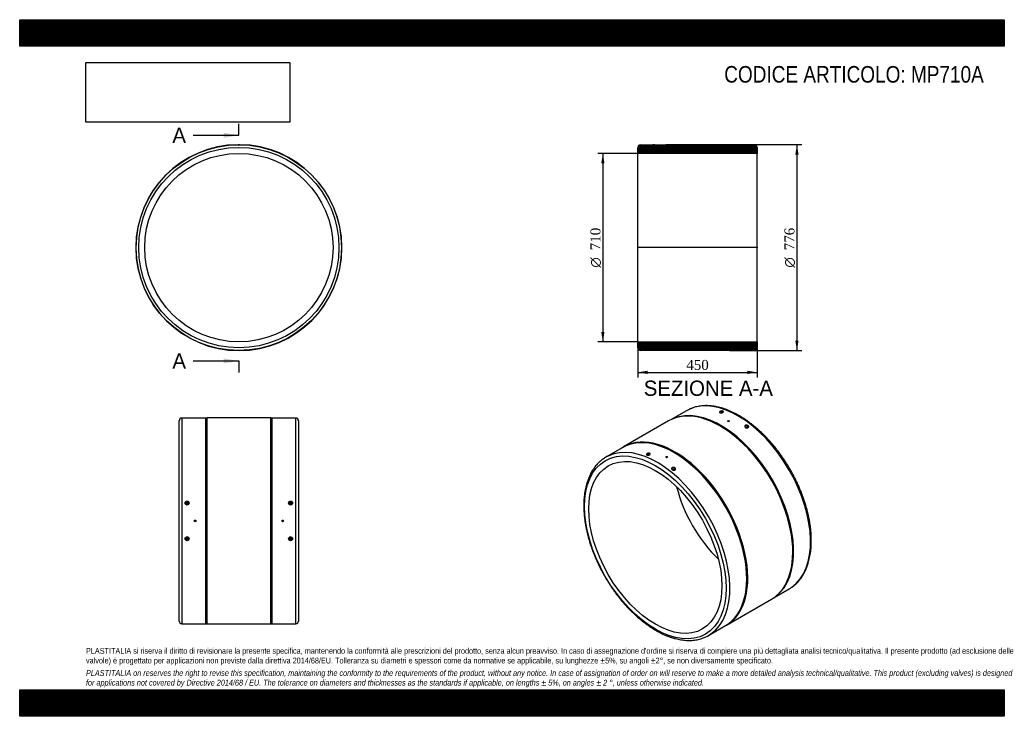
# Model space of a CAD drawing. Header units: millimetres. Extents: x 0 to 3712, y 0 to 2625.
import ezdxf
from ezdxf.enums import TextEntityAlignment as Align
from ezdxf.lldxf.tags import DXFTag

# ---------------------------------------------------------------- set-up
doc = ezdxf.new("R2010")
doc.units = ezdxf.units.MM
doc.header["$LTSCALE"] = 12.5
for name, color, linetype in [('Default', 7, 'Continuous'), ('DV4_Default', 7, 'Continuous'), ('MP710A', 7, 'Continuous')]:
    doc.layers.add(name, color=color, linetype=linetype)
doc.styles.add('SEACAD_Solid_Edge_ANSI', font='seans.ttf')
doc.styles.add('SEACAD_Solid_Edge_ANSI1_Symbols', font='semeca1.ttf')
doc.styles.add('SEACAD_Times_New_Roman', font='times.ttf')
tags = doc.linetypes.add('CENTER2', pattern=[28.575, 19.05, -3.175, 3.175, -3.175]).pattern_tags.tags
tags[10:11] = [DXFTag(74, 4), DXFTag(75, 0), DXFTag(340, '0'), DXFTag(46, 0.0), DXFTag(50, 0.0), DXFTag(44, 0.0), DXFTag(45, 0.0)]
tags[8:9] = [DXFTag(74, 4), DXFTag(75, 0), DXFTag(340, '0'), DXFTag(46, 0.0), DXFTag(50, 0.0), DXFTag(44, 0.0), DXFTag(45, 0.0)]
tags[6:7] = [DXFTag(74, 4), DXFTag(75, 0), DXFTag(340, '0'), DXFTag(46, 0.0), DXFTag(50, 0.0), DXFTag(44, 0.0), DXFTag(45, 0.0)]
tags[4:5] = [DXFTag(74, 4), DXFTag(75, 0), DXFTag(340, '0'), DXFTag(46, 0.0), DXFTag(50, 0.0), DXFTag(44, 0.0), DXFTag(45, 0.0)]
doc.dimstyles.new('ANSImm', dxfattribs={"dimtxt": 37.5, "dimasz": 37.5, "dimexe": 18.75, "dimexo": 0, "dimgap": 9.375, "dimtad": 1, "dimdsep": 46, "dimtxsty": 'SEACAD_Times_New_Roman', "dimblk1": '_SE_FILLED', "dimblk2": '_SE_FILLED', "dimsah": 1, "dimcen": 18.75, "dimazin": 0, "dimtfac": 0.85, "dimtdec": 3, "dimtofl": 0, "dimtmove": 0, "dimatfit": 3, "dimfxl": 1, "dimarcsym": 0})
picture_1 = doc.add_image_def('image1.jpg', size_in_pixel=(4302, 1260))

# ---------------------------------------------------------------- blocks, each defined once
blk = doc.blocks.new('SE')
at = {"layer": 'MP710A', "color": 7, "linetype": 'Continuous'}
for p, q in [((823.4, 2154.1), (829.4, 2154.1)), ((823.4, 2154.1), (823.4, 2153.6)), ((829.4, 2153.6), (829.4, 2154.1))]:
    blk.add_line(p, q, dxfattribs=at)
for radius in [387.5, 377.5, 355]:
    blk.add_circle((826.4, 1766.1), radius, dxfattribs=at)
for start, end in [(90.443, 0), (0, 89.557)]:
    blk.add_arc((826.4, 1766.1), 388, start, end, dxfattribs=at)
blk = doc.blocks.new('SE1')
at = {"layer": 'MP710A', "color": 7, "linetype": 'Continuous'}
for p, q in [((2514.1, 1151.6), (2456.8, 1118.5)), ((2464.7, 1121.9), (2460.9, 1120.3)), ((2644.6, 1143.8), (2644.6, 1143.3)), ((2648.6, 1143.8), (2648.5, 1144.4)), ((2446.7, 1113.2), (2277, 1015.3)), ((2669.5, 1112.4), (2669.5, 1112)), ((2675.5, 1112), (2675.5, 1112.4)), ((2738.9, 1089.9), (2738.5, 1087.5)), ((2742.5, 1086.9), (2742.9, 1089.3)), ((2273.7, 1012.8), (2210.1, 976.1)), ((2368.8, 984.6), (2368.9, 984.1)), ((2372.8, 984.6), (2372.8, 985.2)), ((2436.2, 977.7), (2436.2, 977.3)), ((2442.2, 977.3), (2442.2, 977.7)), ((2463.2, 930.7), (2462.8, 928.3)), ((2466.7, 927.7), (2467.1, 930.1)), ((2844.3, 447.3), (2901.6, 480.4)), ((2847.9, 450), (2851.2, 452.4)), ((2665, 343.2), (2834.7, 441.2)), ((2597.6, 304.9), (2661.2, 341.6))]:
    blk.add_line(p, q, dxfattribs=at)
for centre, major_axis, ratio, start_param, end_param in [((2707.9, 816), (193.8, -335.6), 0.57735, 0.048946, 3.092996), ((2640.7, 777.2), (194, -336), 0.57735, 0, 3.141593), ((2644.2, 779.3), (193.8, -335.6), 0.57735, 0.07077, 3.070823), ((2707.9, 816), (193.8, -335.6), 0.57735, 3.092996, 3.141593), ((2646.5, 1144.1), (-1.98, -0.28), 0.468323, 2.282914, 6.283185), ((2646.5, 1144.1), (-1.98, -0.28), 0.468323, 0, 0.66788), ((2471, 679.3), (194, -336), 0.57735, 0, 3.192365), ((2467.5, 677.2), (193.8, -335.6), 0.57735, 0, 3.141593), ((2403.8, 640.5), (-193.8, 335.6), 0.57735, 3.188329, 6.239309), ((2403.8, 640.5), (-193.8, 335.6), 0.57735, 0, 0.045479), ((2403.8, 640.5), (-193.8, 335.6), 0.57735, 6.239309, 6.283185), ((2370.8, 984.9), (1.98, 0.28), 0.468323, 0, 3.794603), ((2370.8, 984.9), (1.98, 0.28), 0.468323, 5.565317, 6.283185), ((2714.9, 820.1), (177.5, -307.4), 0.57735, 4.25302, 5.171758), ((2707.9, 816), (193.8, -335.6), 0.57735, 0, 0.048946), ((2471, 679.3), (194, -336), 0.57735, 6.232413, 6.283185), ((2403.8, 640.5), (-193.8, 335.6), 0.57735, 3.096124, 3.188329)]:
    blk.add_ellipse(centre, major_axis=major_axis, ratio=ratio, start_param=start_param, end_param=end_param, dxfattribs=at)
for centre, major_axis, ratio in [((2672.5, 1112.4), (-3, 0), 0.57735), ((2740.9, 1089.6), (1.97, -0.33), 0.668835), ((2396.7, 636.4), (188.8, -326.9), 0.57735), ((2396.7, 636.4), (177.5, -307.4), 0.57735), ((2439.2, 977.7), (3, 0), 0.57735), ((2465.1, 930.4), (-1.97, 0.33), 0.668835)]:
    blk.add_ellipse(centre, major_axis=major_axis, ratio=ratio, dxfattribs=at)
for points, knots in [([(2911.3, 486.7), (2913.2, 488), (2917.2, 490.7), (2923.7, 496.2), (2930.5, 502.5), (2937, 509.5), (2943.1, 516.9), (2948.8, 524.8), (2954.1, 533.2), (2959.1, 542), (2963.6, 551.3), (2967.7, 561.1), (2971.4, 571.2), (2974.6, 581.8), (2977.4, 592.7), (2979.8, 604), (2981.7, 615.6), (2983.2, 627.6), (2984.2, 639.9), (2984.8, 652.4), (2984.9, 665.2), (2984.5, 678.3), (2983.7, 691.6), (2982.5, 705), (2980.8, 718.7), (2978.7, 732.4), (2976.1, 746.4), (2973.1, 760.4), (2969.7, 774.5), (2965.8, 788.7), (2961.5, 802.9), (2956.9, 817.2), (2951.8, 831.4), (2946.3, 845.6), (2940.5, 859.8), (2934.3, 873.9), (2927.7, 887.9), (2920.8, 901.7), (2913.5, 915.5), (2905.9, 929.1), (2898, 942.5), (2889.7, 955.7), (2881.2, 968.7), (2872.4, 981.4), (2863.4, 993.9), (2854.1, 1006), (2844.5, 1017.9), (2834.8, 1029.5), (2824.8, 1040.7), (2814.6, 1051.6), (2804.3, 1062), (2793.8, 1072.1), (2783.2, 1081.8), (2772.4, 1091), (2761.6, 1099.8), (2750.6, 1108.2), (2739.6, 1116.1), (2728.5, 1123.5), (2717.4, 1130.4), (2706.2, 1136.7), (2695, 1142.6), (2683.9, 1148), (2672.8, 1152.7), (2661.7, 1157), (2650.7, 1160.7), (2639.8, 1163.8), (2629, 1166.3), (2618.3, 1168.3), (2607.7, 1169.7), (2597.3, 1170.5), (2587.1, 1170.7), (2577.1, 1170.3), (2567.3, 1169.4), (2557.8, 1167.9), (2548.4, 1165.7), (2539.5, 1163.1), (2531.2, 1160.1), (2526.6, 1157.9), (2524.3, 1156.8)], [0, 0, 0, 0, 0.008837, 0.021812, 0.034803, 0.047815, 0.060857, 0.073931, 0.087041, 0.100185, 0.113364, 0.126575, 0.139813, 0.153074, 0.166356, 0.179653, 0.192962, 0.206279, 0.219602, 0.232928, 0.246255, 0.259582, 0.272907, 0.28623, 0.29955, 0.312867, 0.32618, 0.33949, 0.352797, 0.3661, 0.379401, 0.392698, 0.405993, 0.419286, 0.432577, 0.445866, 0.459154, 0.47244, 0.485726, 0.499012, 0.512297, 0.525583, 0.538869, 0.552156, 0.565444, 0.578734, 0.592025, 0.605318, 0.618614, 0.631913, 0.645215, 0.65852, 0.671828, 0.68514, 0.698456, 0.711777, 0.725101, 0.738429, 0.75176, 0.765095, 0.778432, 0.79177, 0.805108, 0.818444, 0.831775, 0.845099, 0.858411, 0.871709, 0.884988, 0.898243, 0.911471, 0.924667, 0.937828, 0.950953, 0.964041, 0.977095, 0.990117, 1, 1, 1, 1]), ([(2651.4, 1144.9), (2650.7, 1144.5), (2649, 1143.8), (2646.1, 1143.2), (2643.2, 1143.2), (2640.7, 1143.8), (2639.1, 1144.8), (2638.5, 1146.1), (2639.1, 1147.5), (2640.8, 1148.8), (2643.3, 1149.9), (2646.2, 1150.5), (2649.1, 1150.6), (2651.6, 1150.1), (2653.2, 1149), (2653.8, 1147.7), (2653.2, 1146.2), (2652.1, 1145.3), (2651.4, 1144.9)], [0, 0, 0, 0, 0.062476, 0.124974, 0.187489, 0.25, 0.31251, 0.375026, 0.437519, 0.500002, 0.562484, 0.624977, 0.687492, 0.749999, 0.812512, 0.875027, 0.937524, 1, 1, 1, 1]), ([(2652.4, 1145.7), (2652.6, 1146), (2652.9, 1146.8), (2652.4, 1147.9), (2651, 1148.7), (2649, 1149.2), (2646.3, 1149.2), (2643.7, 1148.6), (2641.7, 1147.7), (2640.2, 1146.6), (2639.6, 1145.3), (2640.1, 1144.3), (2640.8, 1143.8), (2641.1, 1143.7)], [0.0754446, 0.0754446, 0.0754446, 0.0754446, 0.1251751, 0.1960226, 0.2500016, 0.3039708, 0.3748223, 0.4458329, 0.4999989, 0.5541576, 0.6251755, 0.6960215, 0.7262506, 0.7262506, 0.7262506, 0.7262506]), ([(2675.5, 1112), (2675.5, 1111.5), (2675.2, 1111.1), (2674.1, 1110.4), (2673.3, 1110.3), (2671.7, 1110.3), (2671, 1110.4), (2670.4, 1110.8)], [0.6252553, 0.6252553, 0.6252553, 0.6252553, 0.75, 0.75, 0.875, 0.875, 1, 1, 1, 1]), ([(2736, 1088.9), (2735.3, 1089.4), (2734.2, 1090.7), (2733.7, 1092.7), (2734.3, 1094.6), (2735.9, 1096.1), (2738.4, 1097), (2741.4, 1097.1), (2744.3, 1096.5), (2746.8, 1095.1), (2748.4, 1093.3), (2748.9, 1091.2), (2748.3, 1089.3), (2746.7, 1087.7), (2744.2, 1086.9), (2741.2, 1086.8), (2738.3, 1087.5), (2736.7, 1088.4), (2736, 1088.9)], [0, 0, 0, 0, 0.062511, 0.125028, 0.187525, 0.25, 0.312474, 0.374972, 0.437484, 0.500002, 0.562519, 0.625031, 0.687527, 0.749999, 0.812475, 0.874974, 0.937488, 1, 1, 1, 1]), ([(2743.1, 1086.8), (2743.4, 1086.9), (2744.3, 1087), (2745.8, 1087.6), (2747.2, 1088.8), (2747.9, 1090.6), (2747.3, 1092.4), (2745.9, 1093.9), (2743.9, 1095.1), (2741.2, 1095.7), (2738.6, 1095.6), (2736.6, 1094.8), (2735.1, 1093.6), (2734.5, 1091.9), (2735.1, 1090), (2736.1, 1089), (2736.6, 1088.6)], [0.1749991, 0.1749991, 0.1749991, 0.1749991, 0.1958353, 0.2500019, 0.3041584, 0.3751722, 0.4460204, 0.4999989, 0.5539702, 0.6248257, 0.6958342, 0.7499994, 0.8041576, 0.8751736, 0.946025, 1, 1, 1, 1]), ([(2201, 970.3), (2198.9, 968.8), (2194.7, 965.9), (2188, 960.3), (2181.2, 953.9), (2174.7, 947), (2168.6, 939.6), (2162.9, 931.7), (2157.5, 923.3), (2152.6, 914.4), (2148.1, 905.1), (2144, 895.4), (2140.3, 885.3), (2137.1, 874.7), (2134.3, 863.8), (2131.9, 852.5), (2130, 840.8), (2128.5, 828.9), (2127.5, 816.6), (2126.9, 804.1), (2126.8, 791.2), (2127.2, 778.2), (2128, 764.9), (2129.2, 751.5), (2130.9, 737.8), (2133, 724), (2135.6, 710.1), (2138.6, 696.1), (2142, 682), (2145.9, 667.8), (2150.1, 653.6), (2154.8, 639.3), (2159.9, 625.1), (2165.4, 610.9), (2171.2, 596.7), (2177.4, 582.6), (2184, 568.6), (2190.9, 554.7), (2198.2, 541), (2205.8, 527.4), (2213.7, 514), (2222, 500.8), (2230.5, 487.8), (2239.3, 475.1), (2248.3, 462.6), (2257.6, 450.4), (2267.2, 438.6), (2276.9, 427), (2286.9, 415.8), (2297.1, 404.9), (2307.4, 394.4), (2317.9, 384.4), (2328.5, 374.7), (2339.3, 365.4), (2350.1, 356.6), (2361.1, 348.3), (2372.1, 340.4), (2383.2, 333), (2394.3, 326.1), (2405.5, 319.7), (2416.6, 313.9), (2427.8, 308.5), (2438.9, 303.7), (2450, 299.5), (2461, 295.8), (2471.9, 292.7), (2482.7, 290.1), (2493.4, 288.2), (2504, 286.8), (2514.4, 286), (2524.6, 285.8), (2534.6, 286.1), (2544.4, 287.1), (2553.9, 288.6), (2563.2, 290.7), (2572.2, 293.4), (2580.7, 296.5), (2585.5, 298.7), (2588.1, 299.9)], [0, 0, 0, 0, 0.009963, 0.022911, 0.035872, 0.048857, 0.06187, 0.074916, 0.087997, 0.101113, 0.114263, 0.127444, 0.140654, 0.153887, 0.167139, 0.180407, 0.193687, 0.206975, 0.220269, 0.233566, 0.246865, 0.260162, 0.273459, 0.286752, 0.300043, 0.313331, 0.326615, 0.339896, 0.353174, 0.366449, 0.37972, 0.392989, 0.406255, 0.419519, 0.43278, 0.446041, 0.459299, 0.472557, 0.485814, 0.499071, 0.512327, 0.525584, 0.538841, 0.552099, 0.565358, 0.578619, 0.591881, 0.605146, 0.618413, 0.631682, 0.644955, 0.658231, 0.671511, 0.684794, 0.698081, 0.711372, 0.724667, 0.737966, 0.751269, 0.764574, 0.777882, 0.791192, 0.804501, 0.817807, 0.831109, 0.844404, 0.857687, 0.870956, 0.884206, 0.897433, 0.910631, 0.923799, 0.936932, 0.950028, 0.963087, 0.976112, 0.989106, 1, 1, 1, 1]), ([(2365.1, 984.6), (2364.4, 984.9), (2363.3, 985.5), (2362.7, 986.9), (2363.4, 988.3), (2365, 989.6), (2367.5, 990.7), (2370.4, 991.3), (2373.4, 991.3), (2375.8, 990.8), (2377.4, 989.8), (2378, 988.5), (2377.4, 987), (2375.8, 985.6), (2373.3, 984.6), (2370.3, 984), (2367.4, 984), (2365.8, 984.4), (2365.1, 984.6)], [0, 0, 0, 0, 0.062511, 0.125028, 0.187525, 0.25, 0.312474, 0.374972, 0.437484, 0.500002, 0.562519, 0.625031, 0.687527, 0.749999, 0.812475, 0.874974, 0.937488, 1, 1, 1, 1]), ([(2376.6, 986.5), (2376.8, 986.8), (2377.1, 987.6), (2376.6, 988.7), (2375.2, 989.5), (2373.2, 990), (2370.6, 990), (2367.9, 989.4), (2365.9, 988.5), (2364.5, 987.4), (2363.8, 986.1), (2364.2, 985.2), (2364.6, 984.9)], [0.3254406, 0.3254406, 0.3254406, 0.3254406, 0.3751722, 0.4460204, 0.4999989, 0.5539702, 0.6248257, 0.6958342, 0.7499994, 0.8041576, 0.8751736, 0.9445431, 0.9445431, 0.9445431, 0.9445431]), ([(2436.2, 977.3), (2436.2, 976.8), (2436.5, 976.4), (2437.6, 975.7), (2438.4, 975.5), (2440, 975.5), (2440.7, 975.7), (2441.9, 976.4), (2442.2, 976.8), (2442.2, 977.3)], [0.3751037, 0.3751037, 0.3751037, 0.3751037, 0.5, 0.5, 0.625, 0.625, 0.75, 0.75, 0.875, 0.875, 0.875, 0.875]), ([(2470.8, 928.6), (2470.1, 928.2), (2468.4, 927.6), (2465.5, 927.5), (2462.6, 928.2), (2460.1, 929.6), (2458.5, 931.4), (2457.9, 933.5), (2458.5, 935.4), (2460.2, 936.9), (2462.7, 937.8), (2465.6, 937.9), (2468.5, 937.2), (2471, 935.9), (2472.6, 934), (2473.2, 932), (2472.6, 930), (2471.4, 929), (2470.8, 928.6)], [0, 0, 0, 0, 0.062476, 0.124974, 0.187489, 0.25, 0.31251, 0.375026, 0.437519, 0.500002, 0.562484, 0.624977, 0.687492, 0.749999, 0.812512, 0.875027, 0.937524, 1, 1, 1, 1]), ([(2469.9, 928.4), (2470.5, 928.7), (2471.5, 929.6), (2472.1, 931.4), (2471.5, 933.2), (2470.1, 934.7), (2468.1, 935.9), (2465.5, 936.5), (2462.8, 936.4), (2460.8, 935.6), (2459.4, 934.4), (2458.7, 932.6), (2459.3, 930.8), (2460.6, 929.4), (2461.6, 928.8), (2462.1, 928.5)], [0, 0, 0, 0, 0.0541618, 0.1251751, 0.1960226, 0.2500016, 0.3039708, 0.3748223, 0.4458329, 0.4999989, 0.5541576, 0.6251755, 0.6960215, 0.7499996, 0.7908677, 0.7908677, 0.7908677, 0.7908677]), ([(2468.1, 927.8), (2468.1, 927.8), (2468.8, 927.9), (2469.4, 928.1), (2469.9, 928.4)], [0.94532332, 0.94532332, 0.94532332, 0.94532332, 0.94583754, 1, 1, 1, 1])]:
    blk.add_open_spline(points, degree=3, knots=knots, dxfattribs=at)
for points in [[(2670.4, 1110.8), (2669.8, 1111.1), (2669.5, 1111.5), (2669.5, 1112)], [(2736.6, 1088.6), (2737, 1088.3), (2737.4, 1088), (2737.9, 1087.8)]]:
    blk.add_open_spline(points, degree=3, dxfattribs=at)
blk = doc.blocks.new('SE2')
at = {"layer": 'MP710A', "color": 7, "linetype": 'Continuous'}
for p, q in [((601.4, 358.9), (601.4, 1113.9)), ((611.4, 1123.9), (611.4, 348.9)), ((701.4, 1123.9), (611.4, 1123.9)), ((706.4, 1124.4), (701.4, 1123.9)), ((701.4, 348.9), (701.4, 1123.9)), ((706.4, 348.4), (706.4, 1124.4)), ((946.4, 1124.4), (706.4, 1124.4)), ((946.4, 348.4), (946.4, 1124.4)), ((951.4, 1123.9), (946.4, 1124.4)), ((951.4, 348.9), (951.4, 1123.9)), ((1041.4, 1123.9), (951.4, 1123.9)), ((1041.4, 348.9), (1041.4, 1123.9)), ((1051.4, 1113.9), (1051.4, 358.9)), ((629.4, 803.1), (629.4, 801)), ((633.4, 801), (633.4, 803.1)), ((1019.4, 803.1), (1019.4, 801)), ((1023.4, 801), (1023.4, 803.1)), ((629.4, 671.7), (629.4, 669.6)), ((633.4, 669.6), (633.4, 671.7)), ((1019.4, 671.7), (1019.4, 669.6)), ((1023.4, 669.6), (1023.4, 671.7)), ((611.4, 348.9), (701.4, 348.9)), ((701.4, 348.9), (706.4, 348.4)), ((706.4, 348.4), (946.4, 348.4)), ((946.4, 348.4), (951.4, 348.9)), ((951.4, 348.9), (1041.4, 348.9))]:
    blk.add_line(p, q, dxfattribs=at)
for centre, radius in [((631.4, 803.6), 7.44), ((631.4, 803.5), 6.45), ((1021.4, 803.6), 7.44), ((1021.4, 803.5), 6.45), ((661.4, 736.4), 3), ((991.4, 736.4), 3), ((631.4, 669.1), 7.44), ((631.4, 669.3), 6.45), ((1021.4, 669.1), 7.44), ((1021.4, 669.3), 6.45)]:
    blk.add_circle(centre, radius, dxfattribs=at)
for centre, start, end in [((611.4, 1113.9), 90, 180), ((1041.4, 1113.9), 0, 90), ((611.4, 358.9), 180, 270), ((1041.4, 358.9), 270, 0)]:
    blk.add_arc(centre, 10, start, end, dxfattribs=at)
for centre, major_axis, start_param, end_param in [((631.4, 801), (6.5, 0), 0.177397, 2.948652), ((631.4, 801), (-2, 0), 0, 3.141593), ((1021.4, 801), (6.5, 0), 0.181511, 2.955975), ((1021.4, 801), (-2, 0), 0, 3.141593), ((631.4, 671.7), (6.5, 0), 3.334538, 6.105806), ((631.4, 671.7), (-2, 0), 3.141593, 6.283185), ((1021.4, 671.7), (6.5, 0), 3.327221, 6.101686), ((1021.4, 671.7), (-2, 0), 3.141593, 6.283185)]:
    blk.add_ellipse(centre, major_axis=major_axis, ratio=0.984808, start_param=start_param, end_param=end_param, dxfattribs=at)
for centre in [(631.4, 803.1), (1021.4, 803.1), (631.4, 669.6), (1021.4, 669.6)]:
    blk.add_ellipse(centre, major_axis=(-2, 0), ratio=0.984808, dxfattribs=at)
blk = doc.blocks.new('SE4')
at = {"color": 7, "linetype": 'Continuous', "style": 'SEACAD_Solid_Edge_ANSI'}
blk.add_text('A', height=57.5, dxfattribs=at).set_placement((575.7, 2218.2), align=Align.TOP_LEFT)
blk = doc.blocks.new('SE5')
at = {"color": 7, "linetype": 'Continuous', "style": 'SEACAD_Solid_Edge_ANSI'}
blk.add_text('A', height=57.5, dxfattribs=at).set_placement((575.7, 1368), align=Align.TOP_LEFT)
blk = doc.blocks.new('SEANNOT_GROUP')
at = {"linetype": 'Continuous'}
blk.add_hatch(color=7, dxfattribs=at).paths.add_polyline_path([(768.9, 2179.9), (826.4, 2189.5), (768.9, 2199)])
at = {"color": 7, "linetype": 'Continuous'}
blk.add_lwpolyline([(653.9, 2189.5), (826.4, 2189.5)], dxfattribs=at)
blk = doc.blocks.new('SEANNOT_GROUP1')
at = {"linetype": 'Continuous'}
blk.add_hatch(color=7, dxfattribs=at).paths.add_polyline_path([(768.9, 1329.6), (826.4, 1339.2), (768.9, 1348.8)])
at = {"color": 7, "linetype": 'Continuous'}
blk.add_lwpolyline([(653.9, 1339.2), (826.4, 1339.2)], dxfattribs=at)
blk = doc.blocks.new('SE3')
at = {"layer": 'Default', "color": 7, "linetype": 'CENTER2'}
for p, q in [((826.4, 2189.5), (826.4, 2232.6)), ((826.4, 1339.2), (826.4, 1296.1))]:
    blk.add_line(p, q, dxfattribs=at)
at = {"layer": 'Default', "color": 7, "linetype": 'CENTER2', "const_width": 0.0001}
blk.add_lwpolyline([(826.4, 2189.5), (826.4, 1339.2)], dxfattribs=at)
at = {"layer": 'Default'}
for name in ['SE4', 'SEANNOT_GROUP', 'SE5', 'SEANNOT_GROUP1']:
    blk.add_blockref(name, (0, 0), dxfattribs=at)
blk = doc.blocks.new('SE6')
at = {"layer": 'MP710A', "linetype": 'Continuous'}
h = blk.add_hatch(dxfattribs=at)
h.set_pattern_fill('LINE', scale=0.629921, angle=45, style=0)
edge = h.paths.add_edge_path()
edge.add_line((2717.8, 2154.1), (2717.8, 2153.6))
edge.add_line((2717.8, 2153.6), (2680.8, 2153.6))
edge.add_line((2680.8, 2153.6), (2675.8, 2154.1))
edge.add_line((2675.8, 2154.1), (2435.8, 2154.1))
edge.add_line((2435.8, 2154.1), (2430.8, 2153.6))
edge.add_line((2430.8, 2153.6), (2393.8, 2153.6))
edge.add_line((2393.8, 2153.6), (2393.8, 2154.1))
edge.add_line((2393.8, 2154.1), (2387.8, 2154.1))
edge.add_line((2387.8, 2154.1), (2387.8, 2153.6))
edge.add_line((2387.8, 2153.6), (2340.8, 2153.6))
edge.add_arc((2340.8, 2143.6), 10, 90, 180)
edge.add_line((2330.8, 2143.6), (2330.8, 2121.1))
edge.add_line((2330.8, 2121.1), (2780.8, 2121.1))
edge.add_line((2780.8, 2121.1), (2780.8, 2143.6))
edge.add_arc((2770.8, 2143.6), 10, 0, 90)
edge.add_line((2770.8, 2153.6), (2723.8, 2153.6))
edge.add_line((2723.8, 2153.6), (2723.8, 2154.1))
edge.add_line((2723.8, 2154.1), (2717.8, 2154.1))
h = blk.add_hatch(dxfattribs=at)
h.set_pattern_fill('LINE', scale=0.629921, angle=45, style=0)
edge = h.paths.add_edge_path()
edge.add_line((2780.8, 1411.1), (2330.8, 1411.1))
edge.add_line((2330.8, 1411.1), (2330.8, 1388.6))
edge.add_arc((2340.8, 1388.6), 10, 180, 270)
edge.add_line((2340.8, 1378.6), (2430.8, 1378.6))
edge.add_line((2430.8, 1378.6), (2435.8, 1378.1))
edge.add_line((2435.8, 1378.1), (2675.8, 1378.1))
edge.add_line((2675.8, 1378.1), (2680.8, 1378.6))
edge.add_line((2680.8, 1378.6), (2770.8, 1378.6))
edge.add_arc((2770.8, 1388.6), 10, 270, 360)
edge.add_line((2780.8, 1388.6), (2780.8, 1411.1))
at = {"layer": 'DV4_Default', "color": 7, "linetype": 'CENTER2'}
blk.add_line((2782.6, 1766.1), (2329.1, 1766.1), dxfattribs=at)
at = {"layer": 'MP710A', "color": 7, "linetype": 'Continuous'}
for p, q in [((2340.8, 2153.6), (2387.8, 2153.6)), ((2387.8, 2154.1), (2393.8, 2154.1)), ((2387.8, 2153.6), (2387.8, 2154.1)), ((2393.8, 2154.1), (2393.8, 2153.6)), ((2393.8, 2153.6), (2430.8, 2153.6)), ((2430.8, 2153.6), (2435.8, 2154.1)), ((2435.8, 2154.1), (2675.8, 2154.1)), ((2675.8, 2154.1), (2680.8, 2153.6)), ((2680.8, 2153.6), (2717.8, 2153.6)), ((2717.8, 2154.1), (2723.8, 2154.1)), ((2717.8, 2153.6), (2717.8, 2154.1)), ((2723.8, 2154.1), (2723.8, 2153.6)), ((2723.8, 2153.6), (2770.8, 2153.6)), ((2330.8, 2121.1), (2330.8, 2143.6)), ((2330.8, 1411.1), (2330.8, 2121.1)), ((2780.8, 2121.1), (2330.8, 2121.1)), ((2780.8, 2143.6), (2780.8, 2121.1)), ((2780.8, 1411.1), (2780.8, 2121.1)), ((2330.8, 1411.1), (2780.8, 1411.1)), ((2330.8, 1388.6), (2330.8, 1411.1)), ((2780.8, 1411.1), (2780.8, 1388.6)), ((2430.8, 1378.6), (2340.8, 1378.6)), ((2435.8, 1378.1), (2430.8, 1378.6)), ((2675.8, 1378.1), (2435.8, 1378.1)), ((2680.8, 1378.6), (2675.8, 1378.1)), ((2770.8, 1378.6), (2680.8, 1378.6))]:
    blk.add_line(p, q, dxfattribs=at)
for centre, start, end in [((2340.8, 2143.6), 90, 180), ((2770.8, 2143.6), 0, 90), ((2340.8, 1388.6), 180, 270), ((2770.8, 1388.6), 270, 0)]:
    blk.add_arc(centre, 10, start, end, dxfattribs=at)
blk = doc.blocks.new('GDimGGroup')
at = {"layer": 'Default', "linetype": 'Continuous'}
for points in [[(2936.8, 2116.6), (2930.6, 2154.1), (2924.3, 2116.6)], [(2936.8, 1415.6), (2924.3, 1415.6), (2930.6, 1378.1)]]:
    blk.add_hatch(color=7, dxfattribs=at).paths.add_polyline_path(points)
at = {"layer": 'Default', "color": 7, "linetype": 'Continuous'}
for p, q in [((2675.8, 2154.1), (2949.3, 2154.1)), ((2930.6, 2154.1), (2930.6, 1378.1)), ((2675.8, 1378.1), (2949.3, 1378.1))]:
    blk.add_line(p, q, dxfattribs=at)
for s, style, p in [('776', 'SEACAD_Times_New_Roman', (2883.7, 1756)), ('O', 'SEACAD_Solid_Edge_ANSI1_Symbols', (2883.7, 1690.8))]:
    blk.add_text(s, height=37.5, rotation=90, dxfattribs=dict(at, style=style)).set_placement(p, align=Align.TOP_LEFT)
blk = doc.blocks.new('GDimGGroup1')
at = {"layer": 'Default', "linetype": 'Continuous'}
for points in [[(2192.6, 2083.6), (2205.1, 2083.6), (2198.9, 2121.1)], [(2192.6, 1448.6), (2198.9, 1411.1), (2205.1, 1448.6)]]:
    blk.add_hatch(color=7, dxfattribs=at).paths.add_polyline_path(points)
at = {"layer": 'Default', "color": 7, "linetype": 'Continuous'}
for p, q in [((2330.8, 2121.1), (2180.1, 2121.1)), ((2198.9, 2121.1), (2198.9, 1411.1)), ((2330.8, 1411.1), (2180.1, 1411.1))]:
    blk.add_line(p, q, dxfattribs=at)
for s, style, p in [('710', 'SEACAD_Times_New_Roman', (2152, 1756)), ('O', 'SEACAD_Solid_Edge_ANSI1_Symbols', (2152, 1690.8))]:
    blk.add_text(s, height=37.5, rotation=90, dxfattribs=dict(at, style=style)).set_placement(p, align=Align.TOP_LEFT)
blk = doc.blocks.new('DMBLK10')
at = {"layer": 'Default', "linetype": 'Continuous'}
for points in [[(2368.3, 1289.8), (2368.3, 1302.3), (2330.8, 1296.1)], [(2743.3, 1289.8), (2780.8, 1296.1), (2743.3, 1302.3)]]:
    blk.add_hatch(color=7, dxfattribs=at).paths.add_polyline_path(points)
at = {"layer": 'Default', "color": 7, "linetype": 'Continuous'}
for p, q in [((2330.8, 1399.8), (2330.8, 1277.3)), ((2780.8, 1399.8), (2780.8, 1277.3)), ((2330.8, 1296.1), (2780.8, 1296.1))]:
    blk.add_line(p, q, dxfattribs=at)
at = {"layer": 'Default', "color": 7, "linetype": 'Continuous', "style": 'SEACAD_Times_New_Roman'}
blk.add_text('450', height=37.5, dxfattribs=at).set_placement((2513.2, 1342.9), align=Align.TOP_LEFT)
blk = doc.blocks.new('_SE_FILLED')
at = {"color": 0}
blk.add_line((0, 0), (-1, 0), dxfattribs=at)
blk.add_solid([(0, 0), (-1, -0.1665), (-1, 0.1665), (0, 0)], dxfattribs=at)

msp = doc.modelspace()

# ---------------------------------------------------------------- hatches: boundary and pattern name
at = {"layer": 'Default', "linetype": 'Continuous'}
h = msp.add_hatch(dxfattribs=at)
h.set_pattern_fill('LINE', scale=0.629921, angle=45, style=0)
h.paths.add_polyline_path([(3712.5, 2525), (3712.5, 2625), (0, 2625), (0, 2525)])
for points in [[(3712.5, 2525), (3712.5, 2625), (0, 2625), (0, 2525)], [(3712.5, 0), (3712.5, 100), (0, 100), (0, 0)]]:
    msp.add_hatch(color=7, dxfattribs=at).paths.add_polyline_path(points)
h = msp.add_hatch(dxfattribs=at)
h.set_pattern_fill('LINE', scale=0.629921, angle=45, style=0)
h.paths.add_polyline_path([(3712.5, 0), (3712.5, 100), (0, 100), (0, 0)])

# ---------------------------------------------------------------- linework, layer by layer
at = {"layer": 'Default', "color": 7, "linetype": 'Continuous'}
for p, q in [((0, 2625), (3712.5, 2625)), ((0, 2525), (0, 2625)), ((3712.5, 2625), (3712.5, 2525)), ((3712.5, 2525), (0, 2525)), ((0, 100), (3712.5, 100)), ((0, 0), (0, 100)), ((3712.5, 100), (3712.5, 0)), ((3712.5, 0), (0, 0))]:
    msp.add_line(p, q, dxfattribs=at)

# ---------------------------------------------------------------- block references
at = {"layer": 'Default'}
for name in ['SE3', 'SE', 'SE6', 'GDimGGroup', 'GDimGGroup1', 'SE1', 'SE2']:
    msp.add_blockref(name, (0, 0), dxfattribs=at)

# ---------------------------------------------------------------- texts
at = {"layer": 'Default', "color": 7, "linetype": 'Continuous', "style": 'SEACAD_Solid_Edge_ANSI'}
msp.add_text('SEZIONE A-A', height=57.5, dxfattribs=at).set_placement((2352.979, 1265.066), align=Align.TOP_LEFT)
at = {"layer": 'Default', "attachment_point": 1}
for s, insert, char_height, width in [('{\\fArial Narrow|b0||i0||c0|p34;\\C7;\\H62.5;\\W1.;CODICE ARTICOLO: MP710A}', (2656.503, 2450.419), 62.5, 991.24496), ("{\\fArial Narrow|b0||i0||c0|p34;\\C7;\\H21.875;\\W1.;PLASTITALIA si riserva il diritto di revisionare la presente specifica, mantenendo la conformità alle prescrizioni del prodotto, senza alcun preavviso. In caso di assegnazione d'ordine si riserva di compiere una più dettagliata analisi tecnico/qualitativa. Il presente prodotto (ad esclusione delle \\P}{\\fArial Narrow|b0||i0||c0|p34;\\C7;\\H21.875;\\W1.;valvole) è progettato per applicazioni non previste dalla direttiva 2014/68/EU. Tolleranza su diametri e spessori come da normative se applicabile, su lunghezze ±5%, su angoli ±2°, se non diversamente specificato.\\P}{\\fArial Narrow|b0||i0||c0|p34;\\C7;\\H6.25;\\W1.;   \\P}{\\fArial Narrow|b0||i1||c0|p34;\\C7;\\H21.875;\\W1.;PLASTITALIA on reserves the right to revise this specification, maintaining the conformity to the requirements of the product, without any notice. In case of assignation of order on will reserve to make a more detailed analysis technical/qualitative. This product (excluding valves) is designed \\P}{\\fArial Narrow|b0||i1||c0|p34;\\C7;\\H21.875;\\W1.;for applications not covered by Directive 2014/68 / EU. The tolerance on diameters and thicknesses as the standards if applicable, on lengths ± 5%, on angles ± 2 °, unless otherwise indicated.\\P}", (250, 257.53), 21.875, 3212.5)]:
    msp.add_mtext(s, dxfattribs=dict(at, insert=insert, char_height=char_height, width=width))

# ---------------------------------------------------------------- dimensions: what is measured, and where the dimension line sits
at = {"layer": 'Default', "color": 7, "linetype": 'Continuous'}
dim = msp.add_linear_dim(base=(2330.845, 1296.062), p1=(2330.845, 1399.815), p2=(2780.845, 1399.815), angle=0, text='\\A1;<>', dimstyle='ANSImm', dxfattribs=at)
dim.commit()
dim.dimension.update_dxf_attribs({"geometry": 'DMBLK10', "text_midpoint": (2555.845, 1296.062), "dimtype": 161})

# ---------------------------------------------------------------- pictures from other files: only their frames are drawn
image = msp.add_image(picture_1, insert=(250, 2238.79), size_in_units=(768.214, 225))
image.dxf.flags = 7

doc.saveas('drawing.dxf')
